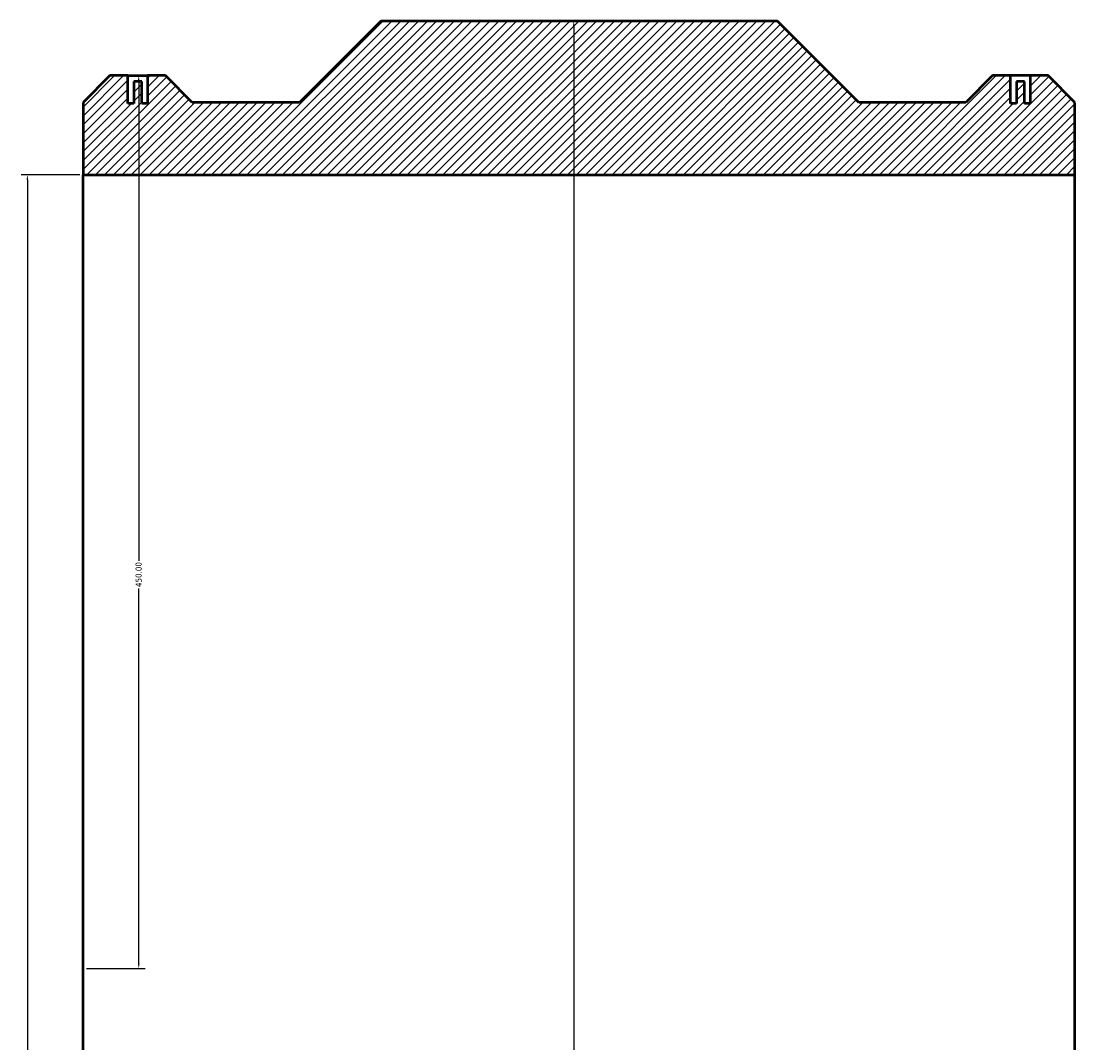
# Model space of a CAD drawing. Header units: millimetres. Extents: x -851 to 1945, y -2124 to 2602.
# Tile 2 of 5: x 273 to 804, y -1609 to -1094. Entities that reach past the tile are written whole.
import ezdxf

# ---------------------------------------------------------------- set-up
doc = ezdxf.new("R2010")
doc.units = ezdxf.units.MM
for name, color, linetype, lineweight in [('Dimension (ANSI)', 7, 'Continuous', 25), ('Hatch (ANSI)', 7, 'Continuous', 18), ('Visible (ANSI)', 7, 'Continuous', 50)]:
    doc.layers.add(name, color=color, linetype=linetype, lineweight=lineweight)
doc.styles.add('Note Text (ANSI)', font='tahoma.ttf')
doc.dimstyles.new('Default - mm (ANSI)', dxfattribs={"dimtxt": 3.048, "dimasz": 2.5, "dimexe": 3.175, "dimexo": 1.6002, "dimgap": 0.8, "dimtad": 0, "dimtoh": 1, "dimrnd": 1e-08, "dimzin": 4, "dimdsep": 46, "dimtxsty": 'Note Text (ANSI)', "dimcen": 0.09, "dimdle": 10, "dimclrd": 256, "dimclre": 256, "dimclrt": 256, "dimadec": 1, "dimazin": 1, "dimtfac": 1, "dimtofl": 0, "dimtmove": 0, "dimatfit": 3, "dimfxl": 1, "dimtolj": 1, "dimtzin": 4, "dimlwd": -1, "dimlwe": -1, "dimarcsym": 0})

# ---------------------------------------------------------------- blocks, each defined once
blk = doc.blocks.new('*D7')
at = {"layer": 'Defpoints', "color": 0, "transparency": 16777216}
for p in [(326.53, -1121.45), (304.03, -1571.45), (332.03, -1571.45)]:
    blk.add_point(p, dxfattribs=at)
at = {"layer": 'Dimension (ANSI)', "transparency": 16777216}
for p, q in [((328.13, -1121.45), (335.21, -1121.45)), ((332.03, -1123.95), (332.03, -1365.92)), ((332.03, -1568.95), (332.03, -1379.98)), ((305.63, -1571.45), (335.21, -1571.45))]:
    blk.add_line(p, q, dxfattribs=at)
for points in [[(331.61, -1123.95), (332.45, -1123.95), (332.03, -1121.45)], [(331.61, -1568.95), (332.45, -1568.95), (332.03, -1571.45)]]:
    blk.add_solid(points, dxfattribs=at)
at = {"layer": 'Dimension (ANSI)', "color": 230, "true_color": 0xff0080, "transparency": 16777216, "insert": (330.44, -1379.18), "char_height": 3.048, "attachment_point": 1, "rotation": 90, "style": 'Note Text (ANSI)'}
blk.add_mtext('\\A1;450.00', dxfattribs=at)
blk = doc.blocks.new('*D8')
at = {"layer": 'Defpoints', "color": 0, "transparency": 16777216}
for p in [(304.03, -1171.45), (275.9, -1971.45), (304.03, -1971.45)]:
    blk.add_point(p, dxfattribs=at)
at = {"layer": 'Dimension (ANSI)', "transparency": 16777216}
for p, q in [((302.43, -1171.45), (272.73, -1171.45)), ((275.9, -1173.95), (275.9, -1612.73)), ((275.9, -1968.95), (275.9, -1630.17)), ((302.43, -1971.45), (272.73, -1971.45))]:
    blk.add_line(p, q, dxfattribs=at)
for points in [[(275.48, -1173.95), (276.32, -1173.95), (275.9, -1171.45)], [(275.48, -1968.95), (276.32, -1968.95), (275.9, -1971.45)]]:
    blk.add_solid(points, dxfattribs=at)
at = {"layer": 'Dimension (ANSI)', "color": 230, "true_color": 0xff0080, "transparency": 16777216, "insert": (273.61, -1629.37), "char_height": 3.048, "attachment_point": 1, "rotation": 90, "style": 'Note Text (ANSI)'}
blk.add_mtext('\\A1;\\fAIGDT|b0|i0;\\H3.0480;\\ln\\fTahoma|b0|i0;\\H3.0480;800.00', dxfattribs=at)
blk = doc.blocks.new('*D9')
at = {"layer": 'Defpoints', "color": 0, "transparency": 16777216}
for p in [(551.37, -1093.95), (551.37, -2048.95), (551.37, -2048.95)]:
    blk.add_point(p, dxfattribs=at)
at = {"layer": 'Dimension (ANSI)', "transparency": 16777216}
for p, q in [((551.37, -1096.45), (551.37, -1621.95)), ((551.37, -2046.45), (551.37, -1635.95))]:
    blk.add_line(p, q, dxfattribs=at)
for points in [[(550.95, -1096.45), (551.78, -1096.45), (551.37, -1093.95)], [(550.95, -2046.45), (551.78, -2046.45), (551.37, -2048.95)]]:
    blk.add_solid(points, dxfattribs=at)
at = {"layer": 'Dimension (ANSI)', "color": 230, "true_color": 0xff0080, "transparency": 16777216, "insert": (549.78, -1635.15), "char_height": 3.048, "attachment_point": 1, "rotation": 90, "style": 'Note Text (ANSI)'}
blk.add_mtext('\\A1;955.00', dxfattribs=at)
blk = doc.blocks.new('*D10')
at = {"layer": 'Defpoints', "color": 0, "transparency": 16777216}
for p in [(304.03, -1571.45), (804.03, -1571.45), (804.03, -1866.67)]:
    blk.add_point(p, dxfattribs=at)
at = {"layer": 'Dimension (ANSI)', "transparency": 16777216}
for p, q in [((306.53, -1866.67), (547.09, -1866.67)), ((801.53, -1866.67), (560.98, -1866.67))]:
    blk.add_line(p, q, dxfattribs=at)
for points in [[(306.53, -1866.25), (306.53, -1867.08), (304.03, -1866.67)], [(801.53, -1866.25), (801.53, -1867.08), (804.03, -1866.67)]]:
    blk.add_solid(points, dxfattribs=at)
at = {"layer": 'Dimension (ANSI)', "color": 230, "true_color": 0xff0080, "transparency": 16777216, "insert": (547.89, -1865.08), "char_height": 3.048, "attachment_point": 1, "style": 'Note Text (ANSI)'}
blk.add_mtext('\\A1;500.00', dxfattribs=at)

msp = doc.modelspace()

# ---------------------------------------------------------------- hatches: boundary and pattern name
at = {"layer": 'Hatch (ANSI)'}
h = msp.add_hatch(dxfattribs=at)
h.set_pattern_fill('ANSI31', color=256, scale=25.4, style=0)
h.set_pattern_definition([(45, (0, 0), (-2.245064, 2.245064), [])])
h.paths.add_polyline_path([(304.031, -1134.95), (304.031, -1171.45), (804.031, -1171.45), (804.031, -1134.95), (790.531, -1121.45), (784.031, -1121.45), (781.531, -1121.45), (781.531, -1135.45), (778.531, -1135.45), (778.531, -1124.45), (774.531, -1124.45), (774.531, -1135.45), (771.531, -1135.45), (771.531, -1121.45), (769.031, -1121.45), (762.531, -1121.45), (749.031, -1134.95), (695.031, -1134.95), (654.031, -1093.95), (454.031, -1093.95), (413.031, -1134.95), (359.031, -1134.95), (345.531, -1121.45), (339.031, -1121.45), (336.531, -1121.45), (336.531, -1135.45), (333.531, -1135.45), (333.531, -1124.45), (329.531, -1124.45), (329.531, -1135.45), (326.531, -1135.45), (326.531, -1121.45), (324.031, -1121.45), (317.531, -1121.45)])
h.paths.add_polyline_path([(304.031, -1971.45), (304.031, -2007.95), (317.531, -2021.45), (345.531, -2021.45), (359.031, -2007.95), (413.031, -2007.95), (454.031, -2048.95), (654.031, -2048.95), (695.031, -2007.95), (749.031, -2007.95), (762.531, -2021.45), (790.531, -2021.45), (804.031, -2007.95), (804.031, -1971.45)])

# ---------------------------------------------------------------- linework, layer by layer
at = {"layer": 'Visible (ANSI)'}
for p, q in [((454.031, -1093.95), (413.031, -1134.95)), ((654.031, -1093.95), (454.031, -1093.95)), ((695.031, -1134.95), (654.031, -1093.95)), ((317.531, -1121.45), (304.031, -1134.95)), ((324.031, -1121.45), (317.531, -1121.45)), ((326.531, -1121.45), (324.031, -1121.45)), ((326.531, -1135.45), (326.531, -1121.45)), ((326.531, -1121.45), (336.531, -1121.45)), ((333.531, -1124.45), (329.531, -1124.45)), ((329.531, -1124.45), (329.531, -1135.45)), ((333.531, -1135.45), (333.531, -1124.45)), ((339.031, -1121.45), (336.531, -1121.45)), ((336.531, -1121.45), (336.531, -1135.45)), ((345.531, -1121.45), (339.031, -1121.45)), ((359.031, -1134.95), (345.531, -1121.45)), ((762.531, -1121.45), (749.031, -1134.95)), ((769.031, -1121.45), (762.531, -1121.45)), ((771.531, -1121.45), (769.031, -1121.45)), ((771.531, -1135.45), (771.531, -1121.45)), ((781.531, -1121.45), (771.531, -1121.45)), ((778.531, -1124.45), (774.531, -1124.45)), ((774.531, -1124.45), (774.531, -1135.45)), ((778.531, -1135.45), (778.531, -1124.45)), ((784.031, -1121.45), (781.531, -1121.45)), ((781.531, -1121.45), (781.531, -1135.45)), ((790.531, -1121.45), (784.031, -1121.45)), ((804.031, -1134.95), (790.531, -1121.45)), ((304.031, -1134.95), (304.031, -1171.45)), ((329.531, -1135.45), (326.531, -1135.45)), ((336.531, -1135.45), (333.531, -1135.45)), ((413.031, -1134.95), (359.031, -1134.95)), ((749.031, -1134.95), (695.031, -1134.95)), ((774.531, -1135.45), (771.531, -1135.45)), ((781.531, -1135.45), (778.531, -1135.45)), ((804.031, -1171.45), (804.031, -1134.95)), ((304.031, -1171.45), (804.031, -1171.45)), ((304.031, -1971.45), (304.031, -1171.45)), ((804.031, -1971.45), (804.031, -1171.45))]:
    msp.add_line(p, q, dxfattribs=at)

# ---------------------------------------------------------------- dimensions: what is measured, and where the dimension line sits
at = {"layer": 'Dimension (ANSI)'}
for base, p1, p2, angle, override, picture, middle in [((551.368, -2048.95), (551.368, -1093.95), (551.368, -2048.95), 90, {"dimtoh": 0, "dimdec": 2, "dimse1": 1, "dimse2": 1, "dimtp": 0, "dimtm": 0, "dimtdec": 2, "dimatfit": 1}, '*D9', (551.368, -1628.95)), ((332.031, -1571.45), (326.531, -1121.45), (304.031, -1571.45), 90, {"dimtoh": 0, "dimdec": 2, "dimtp": 0, "dimtm": 0, "dimtdec": 2, "dimatfit": 1}, '*D7', (332.031, -1372.95)), ((804.031, -1866.665), (304.031, -1571.45), (804.031, -1571.45), 180, {"dimtoh": 0, "dimdec": 2, "dimse1": 1, "dimse2": 1, "dimtp": 0, "dimtm": 0, "dimtdec": 2, "dimatfit": 1}, '*D10', (554.031, -1866.665))]:
    dim = msp.add_linear_dim(base=base, p1=p1, p2=p2, angle=angle, dimstyle='Default - mm (ANSI)', override=override, dxfattribs=at)
    dim.commit()
    dim.dimension.update_dxf_attribs({"geometry": picture, "text_midpoint": middle, "dimtype": 160})
dim = msp.add_linear_dim(base=(275.9, -1971.45), p1=(304.031, -1171.45), p2=(304.031, -1971.45), angle=90, text='\\fAIGDT|b0|i0;\\H3.0480;\\ln\\fTahoma|b0|i0;\\H3.0480;<>', dimstyle='Default - mm (ANSI)', override={"dimtoh": 0, "dimdec": 2, "dimtp": 0, "dimtm": 0, "dimtdec": 2, "dimatfit": 1}, dxfattribs=at)
dim.commit()
dim.dimension.update_dxf_attribs({"geometry": '*D8', "text_midpoint": (275.9, -1621.45), "dimtype": 160})

doc.saveas('drawing.dxf')
